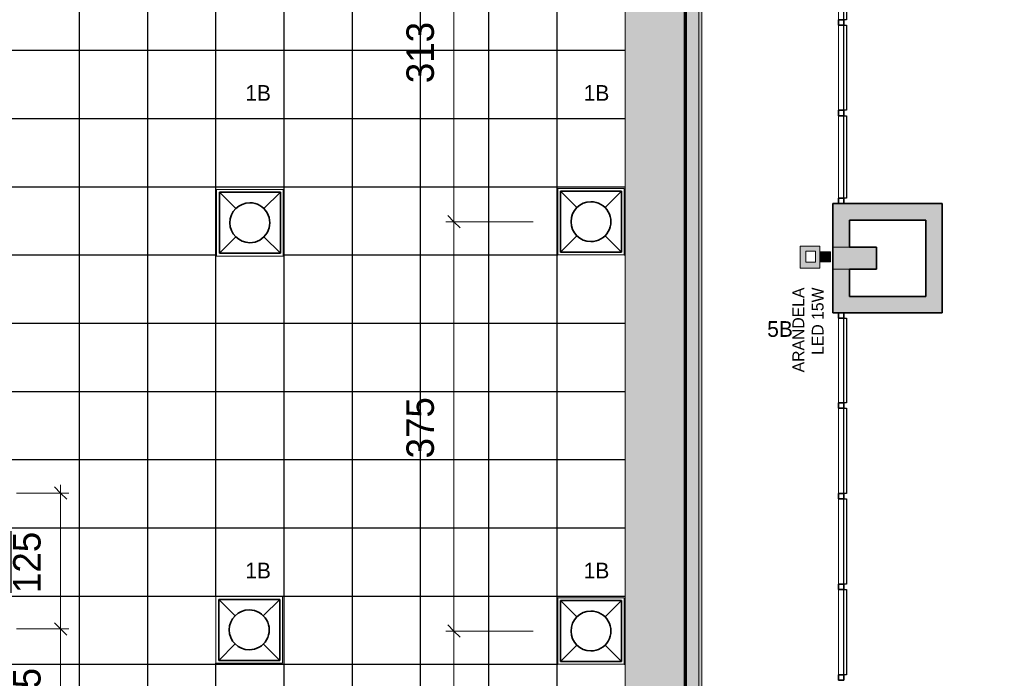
# Model space of a CAD drawing. Header units: metres. Extents: x -31 to 96, y -24 to 31.
# Tile 118 of 155: x -12.93 to -3.91, y 7.49 to 13.52. Entities that reach past the tile are written whole.
import ezdxf

# ---------------------------------------------------------------- set-up
doc = ezdxf.new("R2010")
doc.units = ezdxf.units.M
for name, color, linetype, lineweight in [('A-ANNO-DIMS', 211, 'Continuous', 9), ('A-ANNO-DIMS-75', 211, 'Continuous', 9), ('A-CLNG', 13, 'Continuous', 18), ('A-CLNG-PATT', 13, 'Continuous', 18), ('A-DETL', 90, 'Continuous', 18), ('A-DETL-GENF', 92, 'Continuous', 18), ('A-DETL-WIDE', 214, 'Continuous', 70), ('A-GLAZ-CURT', 52, 'Continuous', 18), ('A-GLAZ-CWMG', 51, 'Continuous', 18), ('A-WALL', 113, 'Continuous', 18), ('A-WALL-PATT', 111, 'Continuous', 35), ('E-LITE-EQPM', 33, 'Continuous', 18), ('G-ANNO-TEXT', 231, 'Continuous', 9)]:
    doc.layers.add(name, color=color, linetype=linetype, lineweight=lineweight)
doc.styles.add('Century Gothic', font='GOTHIC.TTF', dxfattribs={"height": 0.143711})
doc.styles.add('Century Gothic_1', font='GOTHIC.TTF', dxfattribs={"height": 0.251495})
doc.styles.add('Century Gothic_3', font='GOTHIC.TTF', dxfattribs={"height": 0.107783})
doc.dimstyles.new('_Cotas_detalhamento_3_5_mm_1', dxfattribs={"dimscale": 0.3048, "dimtxt": 0.2625, "dimasz": 0.369094, "dimexe": 0.246063, "dimexo": 0.738189, "dimgap": 0.369094, "dimtad": 1, "dimdec": 0, "dimlfac": 100, "dimzin": 0, "dimdsep": 46, "dimtxsty": 'Century Gothic_1', "dimblk1": 'OBLIQUE', "dimblk2": 'OBLIQUE', "dimsah": 1, "dimcen": 0.09, "dimdle": 0.246063, "dimazin": 0, "dimtfac": 1, "dimtdec": 4, "dimtix": 1, "dimtmove": 0, "dimatfit": 3, "dimfxl": 1, "dimtvp": 1, "dimtolj": 1, "dimtzin": 0, "dimarcsym": 2})

# ---------------------------------------------------------------- blocks, each defined once
blk = doc.blocks.new('Painel do sistema - Envidraçado-169723-PLANTA DE TETO - LUMINOTÉCNICO')
at = {"layer": 'A-GLAZ-CURT', "lineweight": 25}
for p, q in [((-0.39, -0.0495), (-0.39, -0.0245)), ((-0.39, -0.0245), (0.39, -0.0245)), ((0.39, -0.0495), (-0.39, -0.0495)), ((0.39, -0.0245), (0.39, -0.0495))]:
    blk.add_line(p, q, dxfattribs=at)
blk = doc.blocks.new('Painel do sistema - Envidraçado-169724-PLANTA DE TETO - LUMINOTÉCNICO')
at = {"layer": 'A-GLAZ-CURT', "lineweight": 25}
for p, q in [((-0.3875, -0.0495), (-0.3875, -0.0245)), ((-0.3875, -0.0245), (0.3875, -0.0245)), ((0.3875, -0.0495), (-0.3875, -0.0495)), ((0.3875, -0.0245), (0.3875, -0.0495))]:
    blk.add_line(p, q, dxfattribs=at)
blk = doc.blocks.new('Montante retangular - 50 x 150 mm-169726-PLANTA DE TETO - LUMINOTÉCNICO')
at = {"layer": 'A-GLAZ-CWMG', "lineweight": 35}
for p, q in [((0, 0.025), (-0.05, 0.025)), ((-0.05, 0.025), (-0.05, -0.025)), ((0, -0.025), (0, 0.025)), ((-0.05, -0.025), (0, -0.025))]:
    blk.add_line(p, q, dxfattribs=at)
blk = doc.blocks.new('Montante retangular - 50 x 150 mm-169681-PLANTA DE TETO - LUMINOTÉCNICO')
at = {"layer": 'A-GLAZ-CWMG', "lineweight": 35}
for p, q in [((0.025, 0.025), (-0.025, 0.025)), ((-0.025, 0.025), (-0.025, -0.025)), ((0.025, -0.025), (0.025, 0.025)), ((-0.025, -0.025), (0.025, -0.025))]:
    blk.add_line(p, q, dxfattribs=at)
blk = doc.blocks.new('Montante retangular - 50 x 150 mm-169683-PLANTA DE TETO - LUMINOTÉCNICO')
at = {"layer": 'A-GLAZ-CWMG'}
blk.add_line((-5.4273, 19.5204), (-5.4273, 20.3004), dxfattribs=at)
blk = doc.blocks.new('Montante retangular - 50 x 150 mm-169684-PLANTA DE TETO - LUMINOTÉCNICO')
at = {"layer": 'A-GLAZ-CWMG'}
blk.add_line((-5.4273, 22.0104), (-5.4273, 22.7854), dxfattribs=at)
blk = doc.blocks.new('Painel do sistema - Envidraçado-169722-PLANTA DE TETO - LUMINOTÉCNICO')
at = {"layer": 'A-GLAZ-CURT', "lineweight": 25}
for p, q in [((-0.3775, -0.0495), (-0.3775, -0.0245)), ((-0.3775, -0.0245), (0.3775, -0.0245)), ((0.3775, -0.0495), (-0.3775, -0.0495)), ((0.3775, -0.0245), (0.3775, -0.0495))]:
    blk.add_line(p, q, dxfattribs=at)
blk = doc.blocks.new('Montante retangular - 50 x 150 mm-169727-PLANTA DE TETO - LUMINOTÉCNICO')
at = {"layer": 'A-GLAZ-CWMG', "lineweight": 35}
for p, q in [((-0.05, 0.025), (0, 0.025)), ((-0.05, -0.025), (-0.05, 0.025)), ((0, 0.025), (0, -0.025)), ((0, -0.025), (-0.05, -0.025))]:
    blk.add_line(p, q, dxfattribs=at)
blk = doc.blocks.new('Montante retangular - 50 x 150 mm-169685-PLANTA DE TETO - LUMINOTÉCNICO')
at = {"layer": 'A-GLAZ-CWMG'}
blk.add_line((-5.4273, 17.8854), (-5.4273, 18.6404), dxfattribs=at)
blk = doc.blocks.new('Luminária comercial - Parabólica quadrada - 0600x0600 mm_2 Lâmpadas_ - 120V-1152860-PLANTA DE TETO - LUMINOTÉCNICO')
at = {"layer": 'E-LITE-EQPM', "color": 94, "lineweight": 35}
for p, q in [((-0.2981, 0.3389), (-0.2981, -0.2199)), ((0.2607, 0.3389), (-0.2981, 0.3389)), ((-0.2981, 0.3389), (-0.148, 0.1888)), ((0.2607, 0.3389), (-0.2981, 0.3389)), ((-0.2981, 0.3389), (-0.2981, -0.2199)), ((0.1106, 0.1888), (0.2607, 0.3389)), ((0.2607, -0.2199), (0.2607, 0.3389)), ((0.2607, -0.2199), (0.2607, 0.3389)), ((-0.148, -0.0698), (-0.2981, -0.2199)), ((0.2607, -0.2199), (0.1106, -0.0698)), ((-0.2981, -0.2199), (0.2607, -0.2199)), ((-0.2981, -0.2199), (0.2607, -0.2199))]:
    blk.add_line(p, q, dxfattribs=at)
for start, end in [(0, 180), (180, 0)]:
    blk.add_arc((-0.0187, 0.0595), 0.1829, start, end, dxfattribs=at)
blk = doc.blocks.new('DIMBLOCK43-PLANTA DE TETO - LUMINOTÉCNICO')
at = {"layer": 'A-ANNO-DIMS-75'}
for p, q in [((-12.9566, 7.9393), (-12.4776, 7.9393)), ((-12.5526, 7.9393), (-12.9566, 7.9393)), ((-12.5526, 6.6893), (-12.5526, 7.9393)), ((-12.9566, 6.6893), (-12.4776, 6.6893)), ((-12.5526, 6.6893), (-12.9566, 6.6893))]:
    blk.add_line(p, q, dxfattribs=at)
at = {"layer": 'A-ANNO-DIMS-75', "lineweight": 18}
for p, q in [((-12.5526, 7.9393), (-12.6088, 7.9956)), ((-12.5526, 7.9393), (-12.4963, 7.8831)), ((-12.5526, 6.6893), (-12.6088, 6.7456)), ((-12.5526, 6.6893), (-12.4963, 6.6331))]:
    blk.add_line(p, q, dxfattribs=at)
at = {"layer": 'A-ANNO-DIMS-75', "color": 0, "insert": (-12.9874, 7.0206), "char_height": 0.25149, "width": 0.705, "attachment_point": 1, "rotation": 90, "line_spacing_factor": 0.984117, "style": 'Century Gothic_1'}
blk.add_mtext('125', dxfattribs=at)
blk = doc.blocks.new('_Oblique')
at = {"color": 0, "linetype": 'ByBlock', "lineweight": -2}
blk.add_line((-0.5, -0.5), (0.5, 0.5), dxfattribs=at)
blk = doc.blocks.new('DIMBLOCK44-PLANTA DE TETO - LUMINOTÉCNICO')
at = {"layer": 'A-ANNO-DIMS-75', "lineweight": 18}
for p, q in [((-12.5526, 9.1843), (-12.6088, 9.2406)), ((-12.5526, 9.1843), (-12.4963, 9.1281)), ((-12.5526, 7.9393), (-12.6088, 7.9956)), ((-12.5526, 7.9393), (-12.4963, 7.8831))]:
    blk.add_line(p, q, dxfattribs=at)
at = {"layer": 'A-ANNO-DIMS-75'}
for p, q in [((-12.5526, 7.9393), (-12.5526, 9.2593)), ((-12.9566, 9.1843), (-12.4776, 9.1843)), ((-12.5526, 9.1843), (-12.9566, 9.1843)), ((-12.9566, 7.9393), (-12.4776, 7.9393)), ((-12.5526, 7.9393), (-12.9566, 7.9393))]:
    blk.add_line(p, q, dxfattribs=at)
at = {"layer": 'A-ANNO-DIMS-75', "color": 0, "insert": (-12.9874, 8.2681), "char_height": 0.25149, "width": 0.705, "attachment_point": 1, "rotation": 90, "line_spacing_factor": 0.984117, "style": 'Century Gothic_1'}
blk.add_mtext('125', dxfattribs=at)
blk = doc.blocks.new('DIMBLOCK46-PLANTA DE TETO - LUMINOTÉCNICO')
at = {"layer": 'A-ANNO-DIMS-75', "lineweight": 18}
for p, q in [((-8.9498, 7.9202), (-9.0061, 7.9765)), ((-8.9498, 7.9202), (-8.8936, 7.864)), ((-8.9498, 4.1552), (-9.0061, 4.2115)), ((-8.9498, 4.1552), (-8.8936, 4.099))]:
    blk.add_line(p, q, dxfattribs=at)
at = {"layer": 'A-ANNO-DIMS-75'}
for p, q in [((-8.2239, 7.9202), (-9.0248, 7.9202)), ((-8.9498, 4.1552), (-8.9498, 7.9202)), ((-8.9498, 7.9202), (-8.2239, 7.9202)), ((-8.2239, 4.1552), (-9.0248, 4.1552)), ((-8.9498, 4.1552), (-8.2239, 4.1552))]:
    blk.add_line(p, q, dxfattribs=at)
at = {"layer": 'A-ANNO-DIMS-75', "color": 0, "insert": (-9.3846, 5.744), "char_height": 0.25149, "width": 0.705, "attachment_point": 1, "rotation": 90, "line_spacing_factor": 0.984117, "style": 'Century Gothic_1'}
blk.add_mtext('377', dxfattribs=at)
blk = doc.blocks.new('DIMBLOCK47-PLANTA DE TETO - LUMINOTÉCNICO')
at = {"layer": 'A-ANNO-DIMS-75', "lineweight": 18}
for p, q in [((-8.9498, 11.6702), (-9.0061, 11.7265)), ((-8.9498, 11.6702), (-8.8936, 11.614)), ((-8.9498, 7.9202), (-9.0061, 7.9765)), ((-8.9498, 7.9202), (-8.8936, 7.864))]:
    blk.add_line(p, q, dxfattribs=at)
at = {"layer": 'A-ANNO-DIMS-75'}
for p, q in [((-8.2239, 11.6702), (-9.0248, 11.6702)), ((-8.9498, 7.9202), (-8.9498, 11.6702)), ((-8.9498, 11.6702), (-8.2239, 11.6702)), ((-8.2239, 7.9202), (-9.0248, 7.9202)), ((-8.9498, 7.9202), (-8.2239, 7.9202))]:
    blk.add_line(p, q, dxfattribs=at)
at = {"layer": 'A-ANNO-DIMS-75', "color": 0, "insert": (-9.3846, 9.5015), "char_height": 0.25149, "width": 0.705, "attachment_point": 1, "rotation": 90, "line_spacing_factor": 0.984117, "style": 'Century Gothic_1'}
blk.add_mtext('375', dxfattribs=at)
blk = doc.blocks.new('DIMBLOCK48-PLANTA DE TETO - LUMINOTÉCNICO')
at = {"layer": 'A-ANNO-DIMS-75'}
for p, q in [((-8.2239, 14.7952), (-9.0248, 14.7952)), ((-8.9498, 11.6702), (-8.9498, 14.7952)), ((-8.9498, 14.7952), (-8.2239, 14.7952)), ((-8.2239, 11.6702), (-9.0248, 11.6702)), ((-8.9498, 11.6702), (-8.2239, 11.6702))]:
    blk.add_line(p, q, dxfattribs=at)
at = {"layer": 'A-ANNO-DIMS-75', "lineweight": 18}
for p, q in [((-8.9498, 14.7952), (-9.0061, 14.8515)), ((-8.9498, 14.7952), (-8.8936, 14.739)), ((-8.9498, 11.6702), (-9.0061, 11.7265)), ((-8.9498, 11.6702), (-8.8936, 11.614))]:
    blk.add_line(p, q, dxfattribs=at)
at = {"layer": 'A-ANNO-DIMS-75', "color": 0, "insert": (-9.3846, 12.939), "char_height": 0.25149, "width": 0.705, "attachment_point": 1, "rotation": 90, "line_spacing_factor": 0.984117, "style": 'Century Gothic_1'}
blk.add_mtext('313', dxfattribs=at)

msp = doc.modelspace()

# ---------------------------------------------------------------- hatches: boundary and pattern name
at = {"layer": 'A-CLNG-PATT'}
h = msp.add_hatch(color=256, dxfattribs=at)
h.paths.add_polyline_path([(-27.1773, 5.8854), (-27.1473, 5.9061), (-27.1473, 5.8653), (-27.1773, 5.8853)], flags=0)
h.paths.add_polyline_path([(-16.0273, -3.4889), (-12.4212, -3.4889), (-8.9928, 0.2975), (-10.5125, 1.6734), (-9.0935, 3.2405), (-6.4453, 3.2405), (-5.9388, 3.8097), (-6.6773, 4.4669), (-6.6773, 29.0854), (-27.1773, 29.0854), (-27.1773, 5.8854), (-27.9773, 5.8854), (-27.9773, 5.1203), (-20.3273, 5.1203), (-20.3273, 5.8854), (-19.1773, 5.8854), (-19.1773, 3.2253), (-16.0773, 3.2253), (-16.0773, -2.2247), (-16.0273, -2.2247), (-16.0273, -3.4146)], flags=0)
h.paths.add_polyline_path([(-15.146, -3.1216), (-15.1588, -3.1216), (-15.1588, -2.9616), (-14.9988, -2.9616), (-14.9988, -3.1216), (-15.1374, -3.1216)], flags=0)
h.paths.add_polyline_path([(-13.2255, -3.1216), (-13.3555, -3.1216), (-13.3555, -2.9616), (-13.1955, -2.9616), (-13.1955, -3.1216), (-13.2251, -3.1216)], flags=0)
h.paths.add_polyline_path([(-4.7428, -2.8501), (-3.9079, -1.912), (-3.9079, 0.0656), (-4.2279, 0.0656), (-4.2279, 0.1054), (-4.2628, 0.1054), (-4.2628, 0.5054), (-4.2279, 0.5054), (-6.5842, 2.8617), (-7.0229, 2.8617), (-7.0229, 3.0005), (-9.0048, 3.0005), (-9.9993, 1.883), (-4.7618, -2.8329)], flags=0)
h.paths.add_polyline_path([(-12.1797, -2.5419), (-12.3035, -2.4405), (-12.2021, -2.3167), (-12.0783, -2.4181), (-12.1781, -2.5399)], flags=0)
h.paths.add_polyline_path([(-4.8605, -2.4105), (-4.9736, -2.2974), (-4.8605, -2.1843), (-4.7473, -2.2974), (-4.8581, -2.4082)], flags=0)
h.paths.add_polyline_path([(-17.1759, -2.2247), (-16.2273, -2.2247), (-16.2273, 3.0753), (-19.1773, 3.0753), (-19.1773, -2.2247), (-18.9523, -2.2247)], flags=0)
h.paths.add_polyline_path([(-18.9523, -2.0502), (-18.9523, 2.9498), (-16.4523, 2.9498), (-16.4523, -2.0502), (-17.1759, -2.0502)], flags=0)
h.paths.add_polyline_path([(-5.4238, -1.9005), (-5.5369, -1.7873), (-5.4238, -1.6742), (-5.3106, -1.7873), (-5.414, -1.8907)], flags=0)
h.paths.add_polyline_path([(-11.374, -1.6522), (-11.4978, -1.5508), (-11.3964, -1.427), (-11.2727, -1.5284), (-11.3676, -1.6443)], flags=0)
h.paths.add_polyline_path([(-5.9871, -1.3904), (-6.1002, -1.2773), (-5.9871, -1.1641), (-5.8739, -1.2773), (-5.9819, -1.3853)], flags=0)
h.paths.add_polyline_path([(-6.5504, -0.8804), (-6.6635, -0.7672), (-6.5504, -0.6541), (-6.4372, -0.7672), (-6.5433, -0.8733)], flags=0)
h.paths.add_polyline_path([(-15.0589, -0.8716), (-15.1388, -0.8709), (-15.1388, -0.7116), (-14.9788, -0.7116), (-14.9788, -0.8716), (-15.0588, -0.8716)], flags=0)
h.paths.add_polyline_path([(-13.2055, -0.8716), (-13.3355, -0.8716), (-13.3355, -0.7116), (-13.1755, -0.7116), (-13.1759, -0.8716), (-13.2035, -0.8716)], flags=0)
h.paths.add_polyline_path([(-10.5686, -0.7627), (-10.6923, -0.6613), (-10.5909, -0.5376), (-10.4672, -0.6389), (-10.5621, -0.7548)], flags=0)
h.paths.add_polyline_path([(-13.1755, -0.5047), (-15.5046, -0.5047), (-15.5046, 3.8654), (-17.3796, 3.8654), (-17.3796, 28.2404), (-7.3796, 28.2404), (-7.3796, 3.8654), (-11.1296, 3.8654), (-11.1296, -0.5047), (-12.9686, -0.5047)], flags=0)
h.paths.add_polyline_path([(-7.114, -0.3701), (-7.2271, -0.257), (-7.114, -0.1439), (-7.0009, -0.257), (-7.1096, -0.3657)], flags=0)
h.paths.add_polyline_path([(-9.7631, 0.1268), (-9.8868, 0.2281), (-9.7855, 0.3519), (-9.6617, 0.2505), (-9.7566, 0.1346)], flags=0)
h.paths.add_polyline_path([(-7.6774, 0.14), (-7.7905, 0.2531), (-7.6774, 0.3663), (-7.5642, 0.2531), (-7.6703, 0.1471)], flags=0)
h.paths.add_polyline_path([(-8.2408, 0.6501), (-8.3539, 0.7632), (-8.2408, 0.8763), (-8.1276, 0.7632), (-8.2364, 0.6544)], flags=0)
h.paths.add_polyline_path([(-10.6526, 0.9472), (-10.7764, 1.0486), (-10.675, 1.1724), (-10.5512, 1.071), (-10.6461, 0.9551)], flags=0)
h.paths.add_polyline_path([(-8.8042, 1.1602), (-8.9173, 1.2733), (-8.8042, 1.3864), (-8.691, 1.2733), (-8.7998, 1.1645)], flags=0)
h.paths.add_polyline_path([(-9.3676, 1.6702), (-9.4807, 1.7834), (-9.3676, 1.8965), (-9.2544, 1.7834), (-9.3632, 1.6746)], flags=0)
h.paths.add_polyline_path([(-10.5425, 2.0484), (-10.6556, 2.1616), (-10.5425, 2.2747), (-10.4294, 2.1616), (-10.5386, 2.0524)], flags=0)
h.paths.add_polyline_path([(-9.7371, 2.938), (-9.8503, 3.0511), (-9.7371, 3.1643), (-9.624, 3.0511), (-9.7327, 2.9424)], flags=0)
h.paths.add_polyline_path([(-18.5872, 3.7784), (-18.6258, 3.7784), (-18.6258, 3.9384), (-18.4658, 3.9384), (-18.4658, 3.7784), (-18.5729, 3.7784)], flags=0)
h.paths.add_polyline_path([(-18.4758, 5.0284), (-18.6258, 5.0284), (-18.6258, 5.1884), (-18.4658, 5.1884), (-18.4658, 5.0284), (-18.4685, 5.0284)], flags=0)
h.paths.add_polyline_path([(-27.5173, 5.2953), (-27.6773, 5.2953), (-27.6773, 5.4553), (-27.5173, 5.4553), (-27.5173, 5.3053)], flags=0)
h.paths.add_polyline_path([(-26.6873, 5.2953), (-26.8173, 5.2953), (-26.8173, 5.4553), (-26.6573, 5.4553), (-26.6573, 5.2953), (-26.6679, 5.2953)], flags=0)
h.paths.add_polyline_path([(-25.9273, 5.2953), (-25.9573, 5.2953), (-25.9573, 5.4553), (-25.7973, 5.4553), (-25.7973, 5.2953), (-25.8273, 5.2953)], flags=0)
h.paths.add_polyline_path([(-25.0673, 5.2953), (-25.0973, 5.2953), (-25.0965, 5.4553), (-24.9373, 5.4553), (-24.9373, 5.2953), (-24.9673, 5.2953)], flags=0)
h.paths.add_polyline_path([(-24.2073, 5.2953), (-24.2373, 5.2953), (-24.2373, 5.4553), (-24.0773, 5.4553), (-24.0773, 5.2953), (-24.1995, 5.2953)], flags=0)
h.paths.add_polyline_path([(-23.3216, 5.2953), (-23.3773, 5.2953), (-23.3773, 5.4553), (-23.2173, 5.4553), (-23.2173, 5.2953), (-23.2473, 5.2953)], flags=0)
h.paths.add_polyline_path([(-21.5657, 5.2953), (-21.6573, 5.2953), (-21.6573, 5.4553), (-21.4973, 5.4553), (-21.4973, 5.2953), (-21.5273, 5.2953)], flags=0)
h.paths.add_polyline_path([(-22.5073, 5.2953), (-22.5173, 5.2953), (-22.5173, 5.4553), (-22.3573, 5.4553), (-22.3573, 5.2953), (-22.4873, 5.2953)], flags=0)
h.paths.add_polyline_path([(-20.6473, 5.2953), (-20.7973, 5.2953), (-20.7973, 5.4553), (-20.6373, 5.4553), (-20.6373, 5.2953)], flags=0)
h.paths.add_polyline_path([(-26.4821, 6.3654), (-26.4821, 28.2404), (-22.1524, 28.2404), (-22.1524, 6.3654), (-25.8571, 6.3654)], flags=0)
h.paths.add_polyline_path([(-18.4826, 7.7554), (-18.6073, 7.7554), (-18.6073, 7.9154), (-18.4473, 7.9154), (-18.4473, 7.7554), (-18.4773, 7.7554)], flags=0)
h.paths.add_polyline_path([(-19.6973, 7.7554), (-19.8573, 7.7554), (-19.8573, 7.9154), (-19.6973, 7.9154), (-19.6973, 7.7654)], flags=0)
h.paths.add_polyline_path([(-21.1073, 7.7554), (-21.1073, 7.9154), (-20.9473, 7.9154), (-20.9473, 7.7554), (-21.0973, 7.7554)], flags=0)
h.paths.add_polyline_path([(-18.2773, 9.8354), (-21.2773, 9.8354), (-21.2773, 12.8354), (-18.2773, 12.8354), (-18.2773, 10.9645)], flags=0)
h.paths.add_polyline_path([(-19.8213, 14.2554), (-19.8573, 14.2554), (-19.8573, 14.4154), (-19.6973, 14.4154), (-19.6973, 14.2554), (-19.8097, 14.2554)], flags=0)
h.paths.add_polyline_path([(-21.0798, 14.2554), (-21.1073, 14.2554), (-21.1073, 14.4154), (-20.9473, 14.4154), (-20.9473, 14.2554), (-21.0793, 14.2554)], flags=0)
h.paths.add_polyline_path([(-18.5466, 14.2554), (-18.6073, 14.2554), (-18.6073, 14.4154), (-18.4473, 14.4154), (-18.4473, 14.2554), (-18.5353, 14.2554)], flags=0)
h.paths.add_polyline_path([(-20.6877, 15.8354), (-21.2773, 15.8354), (-21.2773, 18.8354), (-18.2773, 18.8354), (-18.2773, 15.8354)], flags=0)
h.paths.add_polyline_path([(-18.4681, 20.2554), (-18.6073, 20.2554), (-18.6073, 20.4154), (-18.4473, 20.4154), (-18.4473, 20.2554), (-18.4647, 20.2554)], flags=0)
h.paths.add_polyline_path([(-21.0798, 20.2554), (-21.1073, 20.2554), (-21.1073, 20.4154), (-20.9473, 20.4154), (-20.9473, 20.2554), (-21.0793, 20.2554)], flags=0)
h.paths.add_polyline_path([(-19.8063, 20.2554), (-19.8573, 20.2554), (-19.8573, 20.4154), (-19.6973, 20.4154), (-19.6973, 20.2554), (-19.7483, 20.2554)], flags=0)
h.paths.add_polyline_path([(-18.2773, 21.8354), (-21.2773, 21.8354), (-21.2773, 24.8354), (-18.2773, 24.8354), (-18.2773, 23.5463)], flags=0)
h.paths.add_polyline_path([(-21.057, 26.8754), (-21.1073, 26.8754), (-21.1073, 27.0354), (-20.9473, 27.0354), (-20.9473, 26.8754), (-21.0441, 26.8754)], flags=0)
h.paths.add_polyline_path([(-18.4707, 26.8754), (-18.6073, 26.8754), (-18.6073, 27.0354), (-18.4473, 27.0354), (-18.4473, 26.8754), (-18.4573, 26.8754)], flags=0)
h.paths.add_polyline_path([(-19.7264, 26.8754), (-19.8573, 26.8754), (-19.8573, 27.0354), (-19.6973, 27.0354), (-19.6973, 26.8754), (-19.7073, 26.8754)], flags=0)
at = {"layer": 'A-CLNG-PATT', "lineweight": 25}
h = msp.add_hatch(dxfattribs=at)
h.set_pattern_fill('FP_9', color=256, style=0, pattern_type=2)
h.set_pattern_definition([(180, (5.745, 0.74), (8e-17, 0.625), []), (90, (5.745, 0.74), (0.625, -4e-17), [])])
h.paths.add_polyline_path([(-15.5046, -0.5007), (-11.1296, -0.5007), (-11.1296, 3.8654), (-7.9989, 3.8654), (-7.9989, 4.46), (-7.3893, 4.46), (-7.3893, 3.8654), (-7.3796, 3.8654), (-7.3796, 28.2404), (-17.3796, 28.2404), (-17.3796, 3.8654), (-15.5046, 3.8654), (-15.5046, 0.1802)], flags=0)
h.paths.add_polyline_path([(-14.1571, -0.2379), (-14.2353, -0.2318), (-14.3147, -0.2122), (-14.3841, -0.1834), (-14.451, -0.1425), (-14.5139, -0.0877), (-14.5616, -0.0318), (-14.6026, 0.0351), (-14.6327, 0.1075), (-14.6512, 0.187), (-14.6571, 0.2621), (-14.651, 0.3403), (-14.6306, 0.4216), (-14.6026, 0.489), (-14.559, 0.559), (-14.5107, 0.6156), (-14.451, 0.6666), (-14.3841, 0.7076), (-14.3086, 0.7383), (-14.2314, 0.7562), (-14.1571, 0.7621), (-14.0789, 0.7559), (-13.9995, 0.7363), (-13.9301, 0.7076), (-13.8632, 0.6666), (-13.8036, 0.6156), (-13.7526, 0.5559), (-13.7097, 0.4844), (-13.6816, 0.4166), (-13.663, 0.3371), (-13.6574, 0.2588), (-13.6642, 0.1802), (-13.6816, 0.1075), (-13.7116, 0.0351), (-13.7552, -0.0349), (-13.8036, -0.0915), (-13.8674, -0.145), (-13.9301, -0.1834), (-14.0026, -0.2135), (-14.0828, -0.2321), (-14.1091, -0.2342)], flags=0)
h.paths.add_polyline_path([(-13.2053, 0.3784), (-13.3355, 0.3784), (-13.3355, 0.5384), (-13.1755, 0.5384), (-13.1755, 0.3784), (-13.1899, 0.3784)], flags=0)
h.paths.add_polyline_path([(-15.127, 0.3784), (-15.1388, 0.3784), (-15.1388, 0.5384), (-14.9788, 0.5384), (-14.9788, 0.3784), (-15.1172, 0.3784)], flags=0)
h.paths.add_polyline_path([(-14.1571, 1.1121), (-14.2353, 1.1182), (-14.3151, 1.138), (-14.3841, 1.1666), (-14.451, 1.2075), (-14.5107, 1.2585), (-14.5616, 1.3182), (-14.6026, 1.3851), (-14.6327, 1.4575), (-14.6512, 1.537), (-14.6571, 1.6121), (-14.651, 1.6903), (-14.6327, 1.7666), (-14.6026, 1.839), (-14.559, 1.909), (-14.5107, 1.9656), (-14.451, 2.0166), (-14.3841, 2.0576), (-14.3086, 2.0883), (-14.2314, 2.1062), (-14.1571, 2.1121), (-14.0789, 2.1059), (-13.9995, 2.0863), (-13.9301, 2.0576), (-13.8632, 2.0166), (-13.8036, 1.9656), (-13.7526, 1.9059), (-13.7116, 1.839), (-13.6816, 1.7666), (-13.663, 1.6871), (-13.6571, 1.6121), (-13.664, 1.5307), (-13.6816, 1.4575), (-13.7116, 1.3851), (-13.7552, 1.3151), (-13.8036, 1.2585), (-13.8674, 1.205), (-13.9301, 1.1666), (-14.0026, 1.1365), (-14.0828, 1.1179), (-14.1091, 1.1158)], flags=0)
h.paths.add_polyline_path([(-14.981, 1.6234), (-15.1388, 1.6234), (-15.1388, 1.7834), (-14.9788, 1.7834), (-14.9788, 1.6234)], flags=0)
h.paths.add_polyline_path([(-13.3001, 1.6234), (-13.3355, 1.6234), (-13.3355, 1.7834), (-13.1755, 1.7834), (-13.1755, 1.6234), (-13.2923, 1.6234)], flags=0)
h.paths.add_polyline_path([(-14.1571, 2.4648), (-14.2353, 2.4709), (-14.3147, 2.4905), (-14.3841, 2.5193), (-14.451, 2.5602), (-14.5107, 2.6112), (-14.5616, 2.6709), (-14.6026, 2.7378), (-14.6327, 2.8102), (-14.6512, 2.8897), (-14.6571, 2.9648), (-14.651, 3.043), (-14.6327, 3.1193), (-14.6026, 3.1917), (-14.559, 3.2617), (-14.5107, 3.3183), (-14.451, 3.3693), (-14.3841, 3.4103), (-14.3086, 3.441), (-14.2314, 3.4589), (-14.1571, 3.4648), (-14.0789, 3.4586), (-13.9995, 3.439), (-13.9301, 3.4103), (-13.8632, 3.3693), (-13.8036, 3.3183), (-13.7526, 3.2586), (-13.7116, 3.1917), (-13.6816, 3.1193), (-13.663, 3.0398), (-13.6571, 2.9648), (-13.664, 2.8834), (-13.6816, 2.8102), (-13.7116, 2.7378), (-13.7552, 2.6678), (-13.8036, 2.6112), (-13.8674, 2.5577), (-13.9301, 2.5193), (-14.0026, 2.4892), (-14.0828, 2.4706), (-14.1091, 2.4685)], flags=0)
h.paths.add_polyline_path([(-14.9888, 2.8684), (-15.1388, 2.8684), (-15.1381, 3.0284), (-14.9788, 3.0284), (-14.9788, 2.8684), (-14.981, 2.8684)], flags=0)
h.paths.add_polyline_path([(-13.2919, 2.8684), (-13.3355, 2.8684), (-13.3355, 3.0284), (-13.1755, 3.0284), (-13.1755, 2.8684), (-13.2815, 2.8684)], flags=0)
h.paths.add_polyline_path([(-16.7546, 3.8658), (-17.3642, 3.8658), (-17.3642, 4.4754), (-16.7546, 4.4754)], flags=0)
h.paths.add_polyline_path([(-14.2496, 3.8661), (-14.2496, 4.4757), (-13.64, 4.4757), (-13.64, 3.8661), (-13.664, 3.8661)], flags=0)
h.paths.add_polyline_path([(-11.1296, 3.8861), (-11.1296, 4.4957), (-10.52, 4.4957), (-10.52, 3.8861), (-11.1096, 3.8861)], flags=0)
h.paths.add_polyline_path([(-11.2894, 4.7601), (-11.4366, 4.7601), (-11.4366, 4.9401), (-11.3794, 4.9401), (-11.3794, 5.0374), (-11.2894, 5.0374), (-11.2894, 4.9401), (-11.2366, 4.9401), (-11.2366, 4.7601), (-11.2833, 4.7601)], flags=0)
h.paths.add_polyline_path([(-11.3794, 4.8096), (-11.2833, 4.8096), (-11.2833, 4.8996), (-11.3833, 4.8996), (-11.3833, 4.8096)], flags=0)
h.paths.add_polyline_path([(-11.2833, 5.0404), (-11.5873, 5.0404), (-11.5873, 5.5204), (-11.5479, 5.5204), (-11.5479, 5.5247), (-11.0679, 5.5247), (-11.0679, 5.0447), (-11.0773, 5.0447), (-11.0773, 5.0404), (-11.2366, 5.0404)], flags=0)
h.paths.add_polyline_path([(-14.1571, 5.3286), (-14.2353, 5.3347), (-14.3147, 5.3543), (-14.3841, 5.3831), (-14.451, 5.4241), (-14.5107, 5.475), (-14.5616, 5.5347), (-14.6026, 5.6016), (-14.6327, 5.6741), (-14.6512, 5.7535), (-14.6571, 5.8286), (-14.651, 5.9068), (-14.6327, 5.9831), (-14.6026, 6.0556), (-14.559, 6.1255), (-14.5107, 6.1821), (-14.4469, 6.2356), (-14.3841, 6.2741), (-14.3116, 6.3041), (-14.2314, 6.3227), (-14.1571, 6.3286), (-14.0789, 6.3224), (-13.9992, 6.3027), (-13.9301, 6.2741), (-13.8632, 6.2331), (-13.8036, 6.1821), (-13.7526, 6.1225), (-13.7116, 6.0556), (-13.6816, 5.9831), (-13.663, 5.9037), (-13.6571, 5.8286), (-13.664, 5.7472), (-13.6816, 5.6741), (-13.7116, 5.6016), (-13.7552, 5.5316), (-13.8036, 5.475), (-13.8632, 5.4241), (-13.9301, 5.3831), (-14.0026, 5.353), (-14.082, 5.3345), (-14.103, 5.3328)], flags=0)
h.paths.add_polyline_path([(-14.981, 5.3584), (-15.1388, 5.3584), (-15.1388, 5.5184), (-14.9788, 5.5184), (-14.9788, 5.3584)], flags=0)
h.paths.add_polyline_path([(-13.2053, 5.3584), (-13.3355, 5.3584), (-13.3355, 5.5184), (-13.1755, 5.5184), (-13.1755, 5.3584), (-13.2048, 5.3584)], flags=0)
h.paths.add_polyline_path([(-11.3029, 5.5354), (-11.3929, 5.5354), (-11.3929, 5.6327), (-11.4501, 5.6327), (-11.4501, 5.8127), (-11.2501, 5.8127), (-11.2501, 5.6327), (-11.3029, 5.6327), (-11.3029, 5.5724)], flags=0)
h.paths.add_polyline_path([(-11.3029, 5.6733), (-11.2968, 5.6733), (-11.2968, 5.7633), (-11.3968, 5.7633), (-11.3968, 5.6733), (-11.3929, 5.6733)], flags=0)
h.paths.add_polyline_path([(-15.0247, 6.6093), (-15.1416, 6.6093), (-15.1416, 6.7693), (-14.9816, 6.7693), (-14.9816, 6.6093), (-15.022, 6.6093)], flags=0)
h.paths.add_polyline_path([(-13.2984, 6.6093), (-13.3416, 6.6093), (-13.3416, 6.7693), (-13.1816, 6.7693), (-13.1816, 6.6093), (-13.2983, 6.6093)], flags=0)
h.paths.add_polyline_path([(-14.1571, 6.6813), (-14.2353, 6.6874), (-14.3147, 6.707), (-14.3841, 6.7358), (-14.451, 6.7768), (-14.5107, 6.8277), (-14.5616, 6.8874), (-14.6026, 6.9543), (-14.6327, 7.0268), (-14.6512, 7.1062), (-14.6571, 7.1813), (-14.651, 7.2595), (-14.6327, 7.3358), (-14.6026, 7.4083), (-14.559, 7.4782), (-14.5107, 7.5348), (-14.4469, 7.5883), (-14.3841, 7.6268), (-14.3116, 7.6568), (-14.2496, 7.6717), (-14.2496, 8.0381), (-14.3147, 8.0543), (-14.3841, 8.0831), (-14.451, 8.1241), (-14.5107, 8.175), (-14.5616, 8.2347), (-14.6026, 8.3016), (-14.6327, 8.3741), (-14.6512, 8.4535), (-14.6571, 8.5286), (-14.651, 8.6068), (-14.6318, 8.6852), (-14.6026, 8.7556), (-14.559, 8.8255), (-14.5107, 8.8821), (-14.4469, 8.9356), (-14.3841, 8.9741), (-14.3116, 9.0041), (-14.2314, 9.0227), (-14.1571, 9.0286), (-14.0789, 9.0224), (-13.9992, 9.0027), (-13.9301, 8.9741), (-13.8632, 8.9331), (-13.8036, 8.8821), (-13.7526, 8.8225), (-13.7116, 8.7556), (-13.6816, 8.6831), (-13.663, 8.6037), (-13.6571, 8.5286), (-13.664, 8.4472), (-13.6816, 8.3741), (-13.7116, 8.3016), (-13.752, 8.2357), (-13.64, 8.2357), (-13.64, 7.6261), (-13.9291, 7.6261), (-13.8632, 7.5858), (-13.8036, 7.5348), (-13.7526, 7.4752), (-13.7116, 7.4083), (-13.6816, 7.3358), (-13.663, 7.2564), (-13.6571, 7.1813), (-13.664, 7.0999), (-13.6816, 7.0268), (-13.7116, 6.9543), (-13.7552, 6.8843), (-13.8036, 6.8277), (-13.8674, 6.7742), (-13.9301, 6.7358), (-14.0026, 6.7057), (-14.082, 6.6872), (-14.1419, 6.6825)], flags=0)
h.paths.add_polyline_path([(-7.3893, 7.6154), (-7.9989, 7.6154), (-7.9989, 8.225), (-7.3893, 8.225), (-7.3893, 7.6261)], flags=0)
h.paths.add_polyline_path([(-11.1296, 7.6261), (-11.1296, 8.2357), (-10.52, 8.2357), (-10.52, 7.6261)], flags=0)
h.paths.add_polyline_path([(-16.7546, 7.6308), (-17.3642, 7.6308), (-17.3642, 8.2404), (-16.7546, 8.2404), (-16.7546, 7.9026)], flags=0)
h.paths.add_polyline_path([(-13.2478, 7.8593), (-13.3416, 7.8593), (-13.3416, 8.0193), (-13.1816, 8.0193), (-13.1816, 7.8593), (-13.2356, 7.8593)], flags=0)
h.paths.add_polyline_path([(-15.0481, 7.8593), (-15.1416, 7.8593), (-15.1416, 8.0193), (-14.9816, 8.0193), (-14.9816, 7.8593), (-15.0478, 7.8593)], flags=0)
h.paths.add_polyline_path([(-15.0116, 9.1043), (-15.1416, 9.1043), (-15.1416, 9.2643), (-14.9816, 9.2643), (-14.9816, 9.1043), (-15.0096, 9.1043)], flags=0)
h.paths.add_polyline_path([(-13.2352, 9.1043), (-13.3416, 9.1043), (-13.3416, 9.2643), (-13.1816, 9.2643), (-13.1816, 9.1043), (-13.2251, 9.1043)], flags=0)
h.paths.add_polyline_path([(-10.5143, 11.3554), (-11.1239, 11.3554), (-11.1239, 11.965), (-10.5143, 11.965), (-10.5143, 11.3654)], flags=0)
h.paths.add_polyline_path([(-7.9989, 11.3654), (-7.9989, 11.975), (-7.3893, 11.975), (-7.3893, 11.3654)], flags=0)
h.paths.add_polyline_path([(-14.242, 11.3673), (-14.242, 11.9769), (-13.6324, 11.9769), (-13.6324, 11.3673), (-13.664, 11.3673)], flags=0)
h.paths.add_polyline_path([(-17.1759, 11.3808), (-17.3642, 11.3808), (-17.3642, 11.9904), (-16.7546, 11.9904), (-16.7546, 11.3808)], flags=0)
h.paths.add_polyline_path([(-11.1239, 14.4804), (-11.1239, 15.09), (-10.5143, 15.09), (-10.5143, 14.4804)], flags=0)
h.paths.add_polyline_path([(-7.9989, 14.4904), (-7.9989, 15.1), (-7.3893, 15.1), (-7.3893, 14.4904)], flags=0)
h.paths.add_polyline_path([(-13.635, 14.4923), (-14.242, 14.4923), (-14.242, 15.1019), (-13.6324, 15.1019), (-13.6324, 14.4923)], flags=0)
h.paths.add_polyline_path([(-16.7546, 14.5058), (-17.3642, 14.5058), (-17.3642, 15.1154), (-16.7546, 15.1154), (-16.7546, 15.1019)], flags=0)
h.paths.add_polyline_path([(-11.1239, 17.6054), (-11.1239, 18.215), (-10.5143, 18.215), (-10.5143, 17.6054)], flags=0)
h.paths.add_polyline_path([(-7.3893, 17.6154), (-7.9989, 17.6154), (-7.9989, 18.225), (-7.3893, 18.225)], flags=0)
h.paths.add_polyline_path([(-13.635, 17.625), (-14.2446, 17.625), (-14.2446, 18.2346), (-13.635, 18.2346), (-13.635, 18.215)], flags=0)
h.paths.add_polyline_path([(-17.3642, 17.6308), (-17.3642, 18.2404), (-16.7546, 18.2404), (-16.7546, 17.6308), (-17.1759, 17.6308)], flags=0)
h.paths.add_polyline_path([(-10.5143, 20.7304), (-11.1239, 20.7304), (-11.1239, 21.34), (-10.5143, 21.34), (-10.5143, 20.7404)], flags=0)
h.paths.add_polyline_path([(-7.3893, 20.7404), (-7.9989, 20.7404), (-7.9989, 21.35), (-7.3893, 21.35), (-7.3893, 20.7428)], flags=0)
h.paths.add_polyline_path([(-13.635, 20.7423), (-14.242, 20.7423), (-14.242, 21.3519), (-13.6324, 21.3519), (-13.6324, 20.7423)], flags=0)
h.paths.add_polyline_path([(-16.7546, 20.7558), (-17.3642, 20.7558), (-17.3642, 21.3654), (-16.7546, 21.3654), (-16.7546, 21.3519)], flags=0)
h.paths.add_polyline_path([(-11.1239, 23.8454), (-11.1239, 24.455), (-10.5143, 24.455), (-10.5143, 23.8454)], flags=0)
h.paths.add_polyline_path([(-7.3893, 23.8554), (-7.9989, 23.8554), (-7.9989, 24.465), (-7.3893, 24.465)], flags=0)
h.paths.add_polyline_path([(-13.6324, 23.8573), (-14.242, 23.8573), (-14.242, 24.4669), (-13.6324, 24.4669), (-13.6324, 24.455)], flags=0)
h.paths.add_polyline_path([(-16.7546, 23.8708), (-17.3642, 23.8708), (-17.3642, 24.4804), (-16.7546, 24.4804), (-16.7546, 24.465)], flags=0)
h.paths.add_polyline_path([(-10.5143, 26.9804), (-11.1239, 26.9804), (-11.1239, 27.59), (-10.5143, 27.59), (-10.5143, 26.9904)], flags=0)
h.paths.add_polyline_path([(-7.3893, 26.9904), (-7.9989, 26.9904), (-7.9989, 27.6), (-7.3893, 27.6), (-7.3893, 27.141)], flags=0)
h.paths.add_polyline_path([(-13.6324, 26.9923), (-14.242, 26.9923), (-14.242, 27.6019), (-13.6324, 27.6019), (-13.6324, 27.141)], flags=0)
h.paths.add_polyline_path([(-16.7546, 27.0058), (-17.3642, 27.0058), (-17.3642, 27.6154), (-16.7546, 27.6154), (-16.7546, 27.141)], flags=0)
at = {"layer": 'A-DETL-GENF'}
h = msp.add_hatch(color=1, dxfattribs=at)
h.paths.add_polyline_path([(-5.5966, 11.2453), (-5.5966, 11.4453), (-5.7766, 11.4453), (-5.7766, 11.2453), (-5.5973, 11.2453)], flags=0)
h.paths.add_polyline_path([(-5.6371, 11.2985), (-5.7271, 11.2985), (-5.7271, 11.3985), (-5.6371, 11.3985), (-5.6371, 11.3134)], flags=0)
msp.add_hatch(color=1, dxfattribs=at).paths.add_polyline_path([(-5.5175, 11.3024), (-5.4993, 11.3024), (-5.4993, 11.3924), (-5.5966, 11.3924), (-5.5966, 11.3024)], flags=0)
at = {"layer": 'A-WALL-PATT', "lineweight": 18}
for points in [[(-5.3273, 11.6854), (-4.6273, 11.6854), (-4.6273, 11.8354), (-5.4773, 11.8354), (-5.4773, 11.6854)], [(-4.4773, 10.9854), (-4.4773, 11.8354), (-4.6273, 11.8354), (-4.6273, 10.9854)], [(-5.4773, 11.4354), (-5.3273, 11.4354), (-5.3273, 11.6854), (-5.4773, 11.6854), (-5.4773, 11.5554)], [(-5.3273, 11.2354), (-5.0773, 11.2354), (-5.0773, 11.4354), (-5.4773, 11.4354), (-5.4773, 11.2354)], [(-5.4773, 10.8354), (-5.3273, 10.8354), (-5.3273, 11.2354), (-5.4773, 11.2354), (-5.4773, 10.9854)], [(-4.4773, 10.8354), (-4.4773, 10.9854), (-5.3273, 10.9854), (-5.3273, 10.8354)]]:
    msp.add_hatch(color=256, dxfattribs=at).paths.add_polyline_path(points, flags=0)

# ---------------------------------------------------------------- linework, layer by layer
at = {"layer": 'A-CLNG'}
for p, q in [((-6.7073, 4.4551), (-6.7073, 29.0854)), ((-6.6773, 29.0854), (-6.6773, 4.4669)), ((-6.6773, 29.0854), (-6.6773, 4.4669)), ((-7.3796, 3.8654), (-7.3796, 28.2404)), ((-10.5143, 11.965), (-11.1239, 11.965)), ((-11.1239, 11.965), (-11.1239, 11.3554)), ((-10.5143, 11.3554), (-10.5143, 11.965)), ((-7.3893, 11.975), (-7.9989, 11.975)), ((-7.9989, 11.975), (-7.9989, 11.3654)), ((-7.3893, 11.3654), (-7.3893, 11.975)), ((-7.9989, 11.3654), (-7.3893, 11.3654)), ((-11.1239, 11.3554), (-10.5143, 11.3554)), ((-10.52, 8.2357), (-11.1296, 8.2357)), ((-11.1296, 8.2357), (-11.1296, 7.6261)), ((-10.52, 7.6261), (-10.52, 8.2357)), ((-7.3893, 8.225), (-7.9989, 8.225)), ((-7.9989, 8.225), (-7.9989, 7.6154)), ((-7.3893, 7.6154), (-7.3893, 8.225)), ((-11.1296, 7.6261), (-10.52, 7.6261)), ((-7.9989, 7.6154), (-7.3893, 7.6154))]:
    msp.add_line(p, q, dxfattribs=at)
at = {"layer": 'A-DETL'}
for p, q in [((-5.5966, 11.4453), (-5.7766, 11.4453)), ((-5.7766, 11.4453), (-5.7766, 11.2453)), ((-5.7271, 11.2985), (-5.7271, 11.3985)), ((-5.7271, 11.3985), (-5.6371, 11.3985)), ((-5.6371, 11.3985), (-5.6371, 11.2985)), ((-5.5966, 11.2453), (-5.5966, 11.4453)), ((-5.4993, 11.3924), (-5.5966, 11.3924)), ((-5.4993, 11.3024), (-5.4993, 11.3924)), ((-5.6371, 11.2985), (-5.7271, 11.2985)), ((-5.5966, 11.3024), (-5.4993, 11.3024)), ((-5.7766, 11.2453), (-5.5966, 11.2453))]:
    msp.add_line(p, q, dxfattribs=at)
at = {"layer": 'A-DETL-WIDE', "color": 104}
msp.add_line((-6.8273, 4.3996), (-6.8273, 29.0854), dxfattribs=at)
at = {"layer": 'A-WALL', "lineweight": 35}
for p, q in [((-5.4773, 10.8354), (-5.4773, 11.8354)), ((-5.4773, 11.8354), (-4.4773, 11.8354)), ((-4.4773, 11.8354), (-4.4773, 10.8354)), ((-4.6273, 11.6854), (-5.3273, 11.6854)), ((-5.3273, 11.6854), (-5.3273, 11.4354)), ((-4.6273, 10.9854), (-4.6273, 11.6854)), ((-5.3273, 11.4354), (-5.0773, 11.4354)), ((-5.0773, 11.4354), (-5.0773, 11.2354)), ((-5.3273, 11.2354), (-5.3273, 10.9854)), ((-5.0773, 11.2354), (-5.3273, 11.2354)), ((-5.3273, 10.9854), (-4.6273, 10.9854)), ((-4.4773, 10.8354), (-5.4773, 10.8354))]:
    msp.add_line(p, q, dxfattribs=at)
at = {"layer": 'A-WALL'}
for p, q in [((-5.3273, 11.4354), (-5.4773, 11.4354)), ((-5.4773, 11.2354), (-5.3273, 11.2354))]:
    msp.add_line(p, q, dxfattribs=at)

# ---------------------------------------------------------------- block references
at = {"layer": 'A-GLAZ-CURT', "rotation": 90.00000000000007}
for name, p in [('Painel do sistema - Envidraçado-169723-PLANTA DE TETO - LUMINOTÉCNICO', (-5.4023, 13.9104)), ('Painel do sistema - Envidraçado-169723-PLANTA DE TETO - LUMINOTÉCNICO', (-5.4023, 13.0804)), ('Painel do sistema - Envidraçado-169722-PLANTA DE TETO - LUMINOTÉCNICO', (-5.4023, 12.2629)), ('Painel do sistema - Envidraçado-169724-PLANTA DE TETO - LUMINOTÉCNICO', (-5.4023, 10.3979)), ('Painel do sistema - Envidraçado-169723-PLANTA DE TETO - LUMINOTÉCNICO', (-5.4023, 9.5704)), ('Painel do sistema - Envidraçado-169723-PLANTA DE TETO - LUMINOTÉCNICO', (-5.4023, 8.7404)), ('Painel do sistema - Envidraçado-169723-PLANTA DE TETO - LUMINOTÉCNICO', (-5.4023, 7.9104))]:
    msp.add_blockref(name, p, dxfattribs=at)
at = {"layer": 'A-GLAZ-CWMG'}
for name, p in [('Montante retangular - 50 x 150 mm-169683-PLANTA DE TETO - LUMINOTÉCNICO', (0, -6)), ('Montante retangular - 50 x 150 mm-169683-PLANTA DE TETO - LUMINOTÉCNICO', (0, -6.83)), ('Montante retangular - 50 x 150 mm-169685-PLANTA DE TETO - LUMINOTÉCNICO', (0, -6)), ('Montante retangular - 50 x 150 mm-169684-PLANTA DE TETO - LUMINOTÉCNICO', (0, -12)), ('Montante retangular - 50 x 150 mm-169683-PLANTA DE TETO - LUMINOTÉCNICO', (0, -10.34)), ('Montante retangular - 50 x 150 mm-169683-PLANTA DE TETO - LUMINOTÉCNICO', (0, -11.17)), ('Montante retangular - 50 x 150 mm-169683-PLANTA DE TETO - LUMINOTÉCNICO', (0, -12))]:
    msp.add_blockref(name, p, dxfattribs=at)
at = {"layer": 'A-GLAZ-CWMG', "extrusion": (0, 0, -1), "rotation": 89.99999999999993}
for name, p in [('Montante retangular - 50 x 150 mm-169681-PLANTA DE TETO - LUMINOTÉCNICO', (5.4023, 13.4954)), ('Montante retangular - 50 x 150 mm-169681-PLANTA DE TETO - LUMINOTÉCNICO', (5.4023, 12.6654)), ('Montante retangular - 50 x 150 mm-169726-PLANTA DE TETO - LUMINOTÉCNICO', (5.4023, 10.8354)), ('Montante retangular - 50 x 150 mm-169681-PLANTA DE TETO - LUMINOTÉCNICO', (5.4023, 9.9854)), ('Montante retangular - 50 x 150 mm-169681-PLANTA DE TETO - LUMINOTÉCNICO', (5.4023, 9.1554)), ('Montante retangular - 50 x 150 mm-169681-PLANTA DE TETO - LUMINOTÉCNICO', (5.4023, 8.3254)), ('Montante retangular - 50 x 150 mm-169681-PLANTA DE TETO - LUMINOTÉCNICO', (5.4023, 7.4954))]:
    msp.add_blockref(name, p, dxfattribs=at)
at = {"layer": 'A-GLAZ-CWMG', "rotation": 270.0000000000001}
msp.add_blockref('Montante retangular - 50 x 150 mm-169727-PLANTA DE TETO - LUMINOTÉCNICO', (-5.4023, 11.8354), dxfattribs=at)
at = {"layer": 'E-LITE-EQPM', "color": 94, "lineweight": 35, "rotation": 89.99999999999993}
for p in [(-10.7596, 11.6789), (-7.6346, 11.6889), (-10.7653, 7.9496), (-7.6346, 7.9389)]:
    msp.add_blockref('Luminária comercial - Parabólica quadrada - 0600x0600 mm_2 Lâmpadas_ - 120V-1152860-PLANTA DE TETO - LUMINOTÉCNICO', p, dxfattribs=at)

# ---------------------------------------------------------------- texts
at = {"layer": 'G-ANNO-TEXT', "color": 7, "char_height": 0.14371, "width": 0.2664, "attachment_point": 1, "line_spacing_factor": 0.984117, "style": 'Century Gothic'}
for s, insert in [('1B', (-10.861, 12.9213)), ('1B', (-7.761, 12.9213)), ('5B', (-6.0802, 10.7588)), ('1B', (-10.861, 8.5463)), ('1B', (-7.761, 8.5463))]:
    msp.add_mtext(s, dxfattribs=dict(at, insert=insert))
at = {"layer": 'G-ANNO-TEXT', "color": 7, "insert": (-5.8484, 11.0667), "char_height": 0.10778, "width": 0.94365, "attachment_point": 3, "rotation": 90, "line_spacing_factor": 0.984117, "style": 'Century Gothic_3'}
msp.add_mtext('ARANDELA\\PLED 15W', dxfattribs=at)

# ---------------------------------------------------------------- dimensions: what is measured, and where the dimension line sits
at = {"layer": 'A-ANNO-DIMS'}
for base, p1, p2, override, picture, middle in [((-8.9498154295, 14.795210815), (-7.9988916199, 11.670210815), (-7.9988916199, 14.795210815), {"dimpost": '<>', "dimfxl": 3.125}, 'DIMBLOCK48-PLANTA DE TETO - LUMINOTÉCNICO', (-9.1943885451, 13.232710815)), ((-8.9498, 11.6702), (-7.9989, 7.9202), (-7.9989, 11.6702), {"dimpost": '<>', "dimfxl": 3.75}, 'DIMBLOCK47-PLANTA DE TETO - LUMINOTÉCNICO', (-9.1944, 9.7952)), ((-12.5525555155, 9.1843464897), (-13.1815695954, 7.9393464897), (-13.1815695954, 9.1843464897), {"dimpost": '<>', "dimfxl": 1.245}, 'DIMBLOCK44-PLANTA DE TETO - LUMINOTÉCNICO', (-12.7971286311, 8.5618464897)), ((-12.5526, 7.9393), (-13.1816, 6.6893), (-13.1816, 7.9393), {"dimpost": '<>', "dimfxl": 1.25}, 'DIMBLOCK43-PLANTA DE TETO - LUMINOTÉCNICO', (-12.7971, 7.3143)), ((-8.9498154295, 7.920210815), (-7.9988916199, 4.155210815), (-7.9988916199, 7.920210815), {"dimpost": '<>', "dimfxl": 3.765}, 'DIMBLOCK46-PLANTA DE TETO - LUMINOTÉCNICO', (-9.1943885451, 6.037710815))]:
    dim = msp.add_linear_dim(base=base, p1=p1, p2=p2, angle=90, dimstyle='_Cotas_detalhamento_3_5_mm_1', override=override, dxfattribs=at)
    dim.commit()
    dim.dimension.update_dxf_attribs({"geometry": picture, "text_midpoint": middle})

doc.saveas('drawing.dxf')
